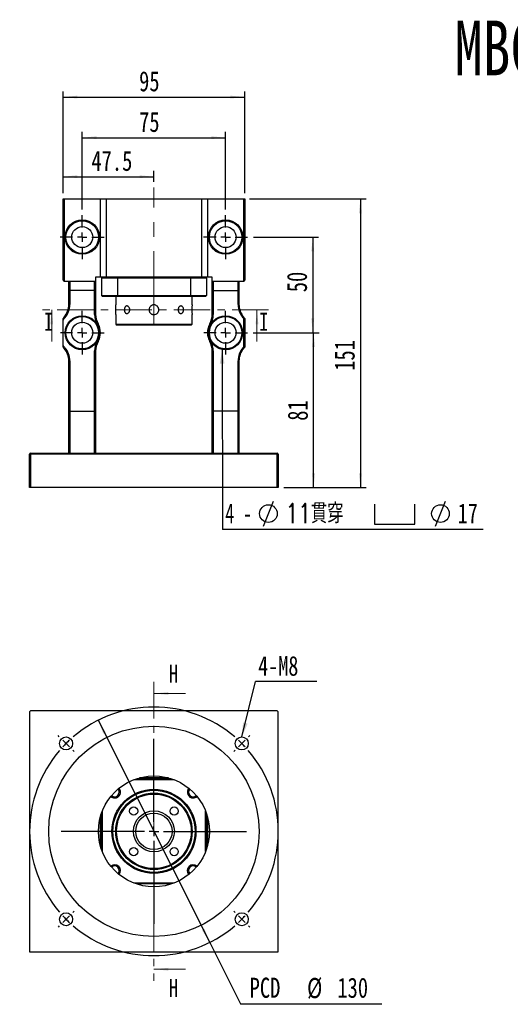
# Model space of a CAD drawing. Header units: millimetres. Extents: x 40 to 276, y 14 to 196.
# Tile 1 of 4: x 40 to 125, y 25 to 196. Entities that reach past the tile are written whole.
import ezdxf

# ---------------------------------------------------------------- set-up
doc = ezdxf.new("R2010")
doc.units = ezdxf.units.MM
doc.linetypes.add('CENTER', pattern=[10.16, 6.35, -1.27, 1.27, -1.27])
doc.linetypes.add('CENTERX2', pattern=[20.32, 12.7, -2.54, 2.54, -2.54])
doc.layers.add('FORMAT', color=7, linetype='Continuous')
doc.styles.add('SLDTEXTSTYLE0', font='TXT', dxfattribs={"width": 0.75})
doc.styles.add('SLDTEXTSTYLE1', font='TXT', dxfattribs={"width": 0.75, "bigfont": 'bigfont'})
doc.styles.add('SLDTEXTSTYLE3', font='TXT', dxfattribs={"width": 0.666667})
doc.dimstyles.new('SLDDIMSTYLE1', dxfattribs={"dimtxt": 3.5, "dimasz": 2.5, "dimexe": 0, "dimexo": 0.0625, "dimgap": 0.875, "dimtad": 1, "dimdec": 1, "dimlfac": 3, "dimrnd": 1e-09, "dimzin": 12, "dimdsep": 46, "dimtxsty": 'SLDTEXTSTYLE0', "dimsah": 1, "dimcen": 0.09, "dimadec": 0, "dimazin": 3, "dimtfac": 1, "dimtdec": 1, "dimtofl": 0, "dimtmove": 0, "dimatfit": 3, "dimfxl": 0, "dimfrac": 2, "dimtolj": 1, "dimtzin": 12, "dimarcsym": 0})
doc.dimstyles.new('SLDDIMSTYLE2', dxfattribs={"dimtxt": 3.5, "dimasz": 2.5, "dimexe": 0, "dimexo": 0.0625, "dimgap": 0.875, "dimtad": 1, "dimlfac": 3, "dimrnd": 1e-09, "dimzin": 12, "dimdsep": 46, "dimtxsty": 'SLDTEXTSTYLE0', "dimsah": 1, "dimcen": 0.09, "dimadec": 0, "dimazin": 3, "dimtfac": 1, "dimtofl": 0, "dimtmove": 0, "dimatfit": 3, "dimfxl": 0, "dimfrac": 2, "dimtolj": 1, "dimtzin": 12, "dimarcsym": 0})
doc.dimstyles.new('SLDDIMSTYLE3', dxfattribs={"dimtxt": 3.5, "dimasz": 2.5, "dimexe": 0, "dimexo": 0.0625, "dimgap": 0.875, "dimtad": 1, "dimlfac": 3, "dimrnd": 1e-09, "dimzin": 12, "dimdsep": 46, "dimtxsty": 'SLDTEXTSTYLE0', "dimsah": 1, "dimcen": 0.09, "dimadec": 0, "dimazin": 3, "dimtfac": 1, "dimtmove": 0, "dimatfit": 0, "dimfxl": 0, "dimfrac": 2, "dimtolj": 1, "dimtzin": 12, "dimarcsym": 0})
doc.dimstyles.new('SLDDIMSTYLE4', dxfattribs={"dimtxt": 0.18, "dimasz": 2.5, "dimexe": 0, "dimexo": 0.0625, "dimgap": 0, "dimtad": 0, "dimtih": 1, "dimtoh": 1, "dimdec": 0, "dimrnd": 1e-09, "dimzin": 0, "dimdsep": 46, "dimtxsty": 'Standard', "dimsah": 1, "dimcen": 0.09, "dimadec": 0, "dimazin": 0, "dimtfac": 2.5, "dimtdec": 0, "dimtofl": 0, "dimtmove": 0, "dimatfit": 3, "dimfxl": 0, "dimfrac": 2, "dimtolj": 1, "dimtzin": 0, "dimarcsym": 0})
doc.dimstyles.new('SLDDIMSTYLE5', dxfattribs={"dimtxt": 3.5, "dimasz": 2.5, "dimexe": 0, "dimexo": 0.0625, "dimgap": 0.875, "dimtad": 0, "dimtih": 1, "dimtoh": 1, "dimlfac": 3, "dimrnd": 1e-09, "dimzin": 12, "dimdsep": 46, "dimtxsty": 'SLDTEXTSTYLE0', "dimsah": 1, "dimcen": 0, "dimadec": 0, "dimazin": 3, "dimtfac": 1, "dimtmove": 0, "dimatfit": 3, "dimfxl": 0, "dimfrac": 2, "dimtolj": 1, "dimtzin": 12, "dimarcsym": 0})

# ---------------------------------------------------------------- blocks, each defined once
blk = doc.blocks.new('_D')
at = {"layer": 'FORMAT', "color": 7}
for p, q in [((47.35, 166.21), (47.35, 170.08)), ((63.19, 168.21), (63.19, 170.08)), ((47.35, 169.08), (63.19, 169.08))]:
    blk.add_line(p, q, dxfattribs=at)
for points in [[(47.35, 169.08), (49.85, 168.83), (49.85, 169.33)], [(63.19, 169.08), (60.69, 169.33), (60.69, 168.83)]]:
    blk.add_solid(points, dxfattribs=at)
at = {"layer": 'FORMAT', "color": 7, "insert": (52.28, 173.6), "char_height": 3.5, "attachment_point": 1, "style": 'SLDTEXTSTYLE0'}
blk.add_mtext('47.5', dxfattribs=at)
blk = doc.blocks.new('_D_1')
at = {"layer": 'FORMAT', "color": 7}
for p, q in [((50.69, 163.38), (50.69, 176.88)), ((75.69, 163.38), (75.69, 176.88)), ((50.69, 175.88), (75.69, 175.88))]:
    blk.add_line(p, q, dxfattribs=at)
for points in [[(50.69, 175.88), (53.19, 175.63), (53.19, 176.13)], [(75.69, 175.88), (73.19, 176.13), (73.19, 175.63)]]:
    blk.add_solid(points, dxfattribs=at)
at = {"layer": 'FORMAT', "color": 7, "insert": (60.6, 180.39), "char_height": 3.5, "attachment_point": 1, "style": 'SLDTEXTSTYLE0'}
blk.add_mtext('75', dxfattribs=at)
blk = doc.blocks.new('_D_2')
at = {"layer": 'FORMAT', "color": 7}
for p, q in [((47.35, 166.21), (47.35, 183.96)), ((79.02, 166.21), (79.02, 183.96)), ((47.35, 182.96), (79.02, 182.96))]:
    blk.add_line(p, q, dxfattribs=at)
for points in [[(47.35, 182.96), (49.85, 182.71), (49.85, 183.21)], [(79.02, 182.96), (76.52, 183.21), (76.52, 182.71)]]:
    blk.add_solid(points, dxfattribs=at)
at = {"layer": 'FORMAT', "color": 7, "insert": (60.6, 187.47), "char_height": 3.5, "attachment_point": 1, "style": 'SLDTEXTSTYLE0'}
blk.add_mtext('95', dxfattribs=at)
blk = doc.blocks.new('_D_3')
at = {"layer": 'FORMAT', "color": 7}
for p, q in [((80.52, 158.55), (91.88, 158.55)), ((90.88, 158.55), (90.88, 141.88)), ((80.49, 141.88), (91.88, 141.88))]:
    blk.add_line(p, q, dxfattribs=at)
for points in [[(90.88, 158.55), (90.63, 156.05), (91.13, 156.05)], [(90.88, 141.88), (91.13, 144.38), (90.63, 144.38)]]:
    blk.add_solid(points, dxfattribs=at)
at = {"layer": 'FORMAT', "color": 7, "insert": (86.37, 148.94), "char_height": 3.5, "attachment_point": 1, "rotation": 90, "style": 'SLDTEXTSTYLE0'}
blk.add_mtext('50', dxfattribs=at)
blk = doc.blocks.new('_D_4')
at = {"layer": 'FORMAT', "color": 7}
for p, q in [((79.85, 165.21), (100.19, 165.21)), ((99.19, 165.21), (99.19, 114.88)), ((85.85, 114.88), (100.19, 114.88))]:
    blk.add_line(p, q, dxfattribs=at)
for points in [[(99.19, 165.21), (98.94, 162.71), (99.44, 162.71)], [(99.19, 114.88), (99.44, 117.38), (98.94, 117.38)]]:
    blk.add_solid(points, dxfattribs=at)
at = {"layer": 'FORMAT', "color": 7, "insert": (94.68, 135.24), "char_height": 3.5, "attachment_point": 1, "rotation": 90, "style": 'SLDTEXTSTYLE0'}
blk.add_mtext('151', dxfattribs=at)
blk = doc.blocks.new('_D_5')
at = {"layer": 'FORMAT', "color": 7}
for p, q in [((80.49, 141.88), (92.02, 141.88)), ((91.02, 114.88), (91.02, 141.88)), ((85.85, 114.88), (92.02, 114.88))]:
    blk.add_line(p, q, dxfattribs=at)
for points in [[(91.02, 141.88), (90.77, 139.38), (91.27, 139.38)], [(91.02, 114.88), (91.27, 117.38), (90.77, 117.38)]]:
    blk.add_solid(points, dxfattribs=at)
at = {"layer": 'FORMAT', "color": 7, "insert": (86.51, 126.53), "char_height": 3.5, "attachment_point": 1, "rotation": 90, "style": 'SLDTEXTSTYLE0'}
blk.add_mtext('81', dxfattribs=at)
blk = doc.blocks.new('SW_SYMBOL_HOLE_DIAM')
at = {"layer": 'FORMAT', "color": 0}
blk.add_line((300, 0), (700, 1000), dxfattribs=at)
blk.add_circle((500, 500), 350, dxfattribs=at)
blk = doc.blocks.new('SW_SYMBOL_HOLE_SPOT')
at = {"layer": 'FORMAT', "color": 0}
for p, q in [((0, 875), (0, 75)), ((1600, 75), (1600, 875)), ((0, 75), (1600, 75))]:
    blk.add_line(p, q, dxfattribs=at)
blk = doc.blocks.new('SW_NOTE_0')
at = {"layer": 'FORMAT', "color": 0}
blk.add_line((45.48, 0), (0, 0), dxfattribs=at)
at = {"layer": 'FORMAT', "color": 0, "xscale": 0.0043935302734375, "yscale": 0.0043935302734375, "zscale": 0.0043935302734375}
for name, p in [('SW_SYMBOL_HOLE_DIAM', (5.81, 0.58)), ('SW_SYMBOL_HOLE_SPOT', (26.52, 0.58)), ('SW_SYMBOL_HOLE_DIAM', (35.81, 0.58))]:
    blk.add_blockref(name, p, dxfattribs=at)
at = {"layer": 'FORMAT', "color": 0, "attachment_point": 1}
for s, insert, char_height, style in [('4 -', (0.48, 4.54), 3.44, 'SLDTEXTSTYLE3'), ('11\\M+18AD1\\M+190FA', (11, 4.54), 3.4396, 'SLDTEXTSTYLE1'), ('17', (41.01, 4.54), 3.44, 'SLDTEXTSTYLE0')]:
    blk.add_mtext(s, dxfattribs=dict(at, insert=insert, char_height=char_height, style=style))
blk = doc.blocks.new('SW_CENTERMARKSYMBOL_0')
at = {"layer": 'FORMAT', "color": 0}
for p, q in [((0, 1.67), (0, 3.83)), ((-1.67, 0), (-3.83, 0)), ((0, 0), (-0.83, 0)), ((0, 0), (0, 0.83)), ((0, 0), (0, -0.83)), ((0, 0), (0.83, 0)), ((1.67, 0), (3.83, 0)), ((0, -1.67), (0, -3.83))]:
    blk.add_line(p, q, dxfattribs=at)
blk = doc.blocks.new('SW_CENTERMARKSYMBOL_1')
at = {"layer": 'FORMAT', "color": 0}
for p, q in [((0, 1.67), (0, 3.83)), ((-1.67, 0), (-3.83, 0)), ((0, 0), (-0.83, 0)), ((0, 0), (0, 0.83)), ((0, 0), (0, -0.83)), ((0, 0), (0.83, 0)), ((1.67, 0), (3.83, 0)), ((0, -1.67), (0, -3.83))]:
    blk.add_line(p, q, dxfattribs=at)
blk = doc.blocks.new('SW_CENTERMARKSYMBOL_2')
at = {"layer": 'FORMAT', "color": 0}
for p, q in [((0, 1.67), (0, 3.8)), ((-1.67, 0), (-3.8, 0)), ((0, 0), (-0.83, 0)), ((0, 0), (0, 0.83)), ((0, 0), (0, -0.83)), ((0, 0), (0.83, 0)), ((1.67, 0), (3.8, 0)), ((0, -1.67), (0, -3.8))]:
    blk.add_line(p, q, dxfattribs=at)
blk = doc.blocks.new('SW_CENTERMARKSYMBOL_3')
at = {"layer": 'FORMAT', "color": 0}
for p, q in [((0, 1.67), (0, 3.8)), ((-1.67, 0), (-3.8, 0)), ((0, 0), (-0.83, 0)), ((0, 0), (0, 0.83)), ((0, 0), (0, -0.83)), ((0, 0), (0.83, 0)), ((1.67, 0), (3.8, 0)), ((0, -1.67), (0, -3.8))]:
    blk.add_line(p, q, dxfattribs=at)
blk = doc.blocks.new('_D_6')
at = {"layer": 'FORMAT', "color": 7}
for p, q in [((53.46, 74.31), (72.91, 35.58)), ((72.91, 35.58), (78.28, 24.87)), ((78.28, 24.87), (102.93, 24.87))]:
    blk.add_line(p, q, dxfattribs=at)
for points in [[(53.46, 74.31), (54.36, 71.96), (54.81, 72.18)], [(72.91, 35.58), (72.01, 37.93), (71.56, 37.7)]]:
    blk.add_solid(points, dxfattribs=at)
at = {"layer": 'FORMAT', "color": 7, "char_height": 3.5, "attachment_point": 1, "style": 'SLDTEXTSTYLE0'}
for s, insert in [('PCD', (79.87, 29.43)), ('%%c', (89.89, 29.38)), ('130', (95.17, 29.43))]:
    blk.add_mtext(s, dxfattribs=dict(at, insert=insert))
blk = doc.blocks.new('SW_NOTE_1')
at = {"layer": 'FORMAT', "color": 0}
blk.add_line((10.69, 0), (0, 0), dxfattribs=at)
at = {"layer": 'FORMAT', "color": 0, "insert": (0.46, 4.42), "char_height": 3.44, "attachment_point": 1, "style": 'SLDTEXTSTYLE0'}
blk.add_mtext('4-M8', dxfattribs=at)
blk = doc.blocks.new('SW_CENTERMARKSYMBOL_4')
at = {"layer": 'FORMAT', "color": 0}
for p, q in [((0, 1.67), (0, 16.15)), ((-1.67, 0), (-16.15, 0)), ((0, 0), (-0.83, 0)), ((0, 0), (0, 0.83)), ((0, 0), (0, -0.83)), ((0, 0), (0.83, 0)), ((1.67, 0), (16.15, 0)), ((0, -1.67), (0, -16.15))]:
    blk.add_line(p, q, dxfattribs=at)
blk = doc.blocks.new('SW_CENTERMARKSYMBOL_5')
at = {"layer": 'FORMAT', "color": 0}
for p, q in [((0, 1.67), (0, 16.15)), ((-1.67, 0), (-16.15, 0)), ((0, 0), (-0.83, 0)), ((0, 0), (0, 0.83)), ((0, 0), (0, -0.83)), ((0, 0), (0.83, 0)), ((1.67, 0), (16.15, 0)), ((0, -1.67), (0, -16.15))]:
    blk.add_line(p, q, dxfattribs=at)
blk = doc.blocks.new('SW_CENTERMARKSYMBOL_6')
at = {"layer": 'FORMAT', "color": 0}
for p, q in [((-31.82, 1.18), (-32.03, 1.39)), ((-30.64, 0), (-31.23, 0.59)), ((-15.32, -13.65), (-15.32, 0.83)), ((0, 0), (-0.59, -0.59)), ((0, 0), (0.59, 0.59)), ((1.18, 1.18), (1.39, 1.39)), ((-30.64, 0), (-30.05, -0.59)), ((-29.46, -1.18), (-29.25, -1.39)), ((-1.18, -1.18), (-1.39, -1.39)), ((-16.99, -15.32), (-31.47, -15.32)), ((-15.32, -15.32), (-16.15, -15.32)), ((-15.32, -15.32), (-15.32, -14.49)), ((-15.32, -15.32), (-15.32, -16.15)), ((-15.32, -15.32), (-14.49, -15.32)), ((-13.65, -15.32), (0.83, -15.32)), ((-15.32, -16.99), (-15.32, -31.47)), ((-30.64, -30.64), (-31.23, -31.23)), ((-30.64, -30.64), (-30.05, -30.05)), ((-29.46, -29.46), (-29.25, -29.25)), ((-1.18, -29.46), (-1.39, -29.25)), ((0, -30.64), (-0.59, -30.05)), ((0, -30.64), (0.59, -31.23)), ((-31.82, -31.82), (-32.03, -32.03)), ((1.18, -31.82), (1.39, -32.03))]:
    blk.add_line(p, q, dxfattribs=at)
for start, end in [(49.4074, 130.5926), (132.7963, 135), (45, 47.2037), (139.4074, 220.5926), (135, 137.2037), (42.7963, 45), (319.4074, 40.5926), (222.7963, 225), (225, 227.2037), (312.7963, 315), (315, 317.2037), (229.4074, 310.5926)]:
    blk.add_arc((-15.32, -15.32), 21.67, start, end, dxfattribs=at)

msp = doc.modelspace()

# ---------------------------------------------------------------- linework, layer by layer
at = {"color": 7, "linetype": 'Continuous', "lineweight": 25}
for p, q in [((47.352, 151.0459), (47.352, 165.2126)), ((47.352, 165.2126), (47.5186, 165.2126)), ((47.5186, 165.2126), (47.5186, 150.8792)), ((47.5186, 165.2126), (53.852, 165.2126)), ((53.852, 151.5459), (53.852, 165.2126)), ((53.852, 165.2126), (54.852, 165.2126)), ((54.852, 165.2126), (54.852, 151.5459)), ((54.852, 165.2126), (71.5186, 165.2126)), ((71.5186, 151.5459), (71.5186, 165.2126)), ((71.5186, 165.2126), (72.5186, 165.2126)), ((72.5186, 165.2126), (72.5186, 151.5459)), ((72.5186, 165.2126), (78.852, 165.2126)), ((78.852, 150.8792), (78.852, 165.2126)), ((78.852, 165.2126), (79.0186, 165.2126)), ((79.0186, 165.2126), (79.0186, 151.0459)), ((53.0186, 151.5459), (53.0186, 150.8792)), ((53.852, 151.5459), (53.0186, 151.5459)), ((54.852, 151.5459), (53.852, 151.5459)), ((56.8083, 151.3792), (54.0186, 151.3792)), ((54.0186, 151.3792), (54.0186, 148.3792)), ((71.5186, 151.5459), (54.852, 151.5459)), ((69.5623, 151.3792), (56.8083, 151.3792)), ((56.8083, 151.3792), (56.8083, 148.3792)), ((69.5623, 151.3792), (69.5623, 148.3792)), ((72.352, 151.3792), (69.5623, 151.3792)), ((72.5186, 151.5459), (71.5186, 151.5459)), ((72.352, 151.3792), (72.352, 148.3792)), ((73.352, 151.5459), (72.5186, 151.5459)), ((73.352, 150.8792), (73.352, 151.5459)), ((47.5186, 150.8792), (48.5186, 150.8792)), ((48.352, 149.2816), (48.352, 150.8792)), ((48.5186, 150.8792), (48.5186, 149.2126)), ((48.5186, 150.8792), (52.852, 150.8792)), ((52.852, 149.2126), (52.852, 150.8792)), ((52.852, 150.8792), (53.0186, 150.8792)), ((53.0186, 150.8792), (53.0186, 149.2816)), ((73.352, 149.2816), (73.352, 150.8792)), ((73.352, 150.8792), (73.5186, 150.8792)), ((73.5186, 150.8792), (73.5186, 149.2126)), ((73.5186, 150.8792), (77.852, 150.8792)), ((77.852, 149.2126), (77.852, 150.8792)), ((77.852, 150.8792), (78.852, 150.8792)), ((78.0186, 150.8792), (78.0186, 149.2816)), ((48.352, 146.7924), (48.352, 149.2816)), ((52.852, 149.2126), (48.5186, 149.2126)), ((48.5186, 149.2126), (48.5186, 146.7924)), ((52.852, 145.0634), (52.852, 149.2126)), ((53.0186, 149.2816), (53.0186, 145.0634)), ((54.0186, 148.3792), (56.8083, 148.3792)), ((56.8608, 148.2126), (54.1853, 148.2126)), ((56.5186, 148.2126), (56.5186, 146.7185)), ((56.8083, 148.3792), (69.5623, 148.3792)), ((69.5099, 148.2126), (56.8608, 148.2126)), ((72.1853, 148.2126), (69.5099, 148.2126)), ((69.5623, 148.3792), (72.352, 148.3792)), ((69.852, 146.7292), (69.852, 148.2126)), ((73.352, 145.0634), (73.352, 149.2816)), ((73.5186, 149.2126), (77.852, 149.2126)), ((73.5186, 149.2126), (73.5186, 145.0634)), ((77.852, 146.7924), (77.852, 149.2126)), ((78.0186, 149.2816), (78.0186, 146.7924)), ((48.5186, 146.7924), (48.352, 146.7924)), ((78.0186, 146.7924), (77.852, 146.7924)), ((52.852, 145.0634), (53.0186, 145.0634)), ((56.5186, 145.0292), (56.5186, 143.3792)), ((69.852, 143.3792), (69.852, 145.0399)), ((73.352, 145.0634), (73.5186, 145.0634)), ((78.852, 139.4354), (78.852, 144.323)), ((79.0186, 144.3792), (79.0186, 139.3792)), ((47.352, 139.6682), (47.352, 144.0903)), ((56.5186, 143.3792), (56.6853, 143.2126)), ((56.5186, 143.3792), (63.1853, 143.3792)), ((63.1853, 143.2126), (56.6853, 143.2126)), ((63.1853, 143.3792), (69.852, 143.3792)), ((69.6853, 143.2126), (63.1853, 143.2126)), ((69.6853, 143.2126), (69.852, 143.3792)), ((52.852, 128.2126), (52.852, 138.6951)), ((52.852, 138.6951), (53.0186, 138.6951)), ((53.0186, 138.6951), (53.0186, 128.1281)), ((73.352, 138.6951), (73.5186, 138.6951)), ((73.352, 128.1281), (73.352, 138.6951)), ((73.5186, 138.6951), (73.5186, 128.2126)), ((48.352, 136.9661), (48.5186, 136.9661)), ((48.352, 128.1281), (48.352, 136.9661)), ((48.5186, 136.9661), (48.5186, 128.2126)), ((77.852, 128.2126), (77.852, 136.9661)), ((78.0186, 136.9661), (77.852, 136.9661)), ((78.0186, 136.9661), (78.0186, 128.1281)), ((48.352, 120.8792), (48.352, 128.1281)), ((48.5186, 128.2126), (48.5186, 120.8792)), ((48.5186, 128.2126), (52.852, 128.2126)), ((52.852, 120.8792), (52.852, 128.2126)), ((53.0186, 128.1281), (53.0186, 120.8792)), ((73.352, 120.8792), (73.352, 128.1281)), ((73.5186, 128.2126), (73.5186, 120.8792)), ((77.852, 128.2126), (73.5186, 128.2126)), ((77.852, 120.8792), (77.852, 128.2126)), ((78.0186, 128.1281), (78.0186, 120.8792)), ((41.5186, 114.8792), (41.5186, 120.7126)), ((41.5186, 120.7126), (41.6853, 120.7126)), ((41.6853, 120.8792), (41.6853, 120.7126)), ((41.6853, 120.8792), (84.6853, 120.8792)), ((41.6853, 120.7126), (41.6853, 114.8792)), ((84.6853, 120.7126), (41.6853, 120.7126)), ((84.6853, 120.8792), (84.6853, 120.7126)), ((84.6853, 114.8792), (84.6853, 120.7126)), ((84.852, 120.7126), (84.6853, 120.7126)), ((84.852, 120.7126), (84.852, 114.8792)), ((41.6853, 114.8792), (41.5186, 114.8792)), ((84.6853, 114.8792), (41.6853, 114.8792)), ((84.852, 114.8792), (84.6853, 114.8792)), ((41.6853, 75.9425), (41.5186, 75.7759)), ((41.5186, 75.7759), (41.5186, 33.9425)), ((84.6853, 75.9425), (41.6853, 75.9425)), ((84.852, 75.7759), (84.6853, 75.9425)), ((84.852, 33.9425), (84.852, 75.7759)), ((66.713, 63.9425), (59.6576, 63.9425)), ((60.1166, 64.1092), (66.254, 64.1092)), ((65.7019, 64.2759), (60.6687, 64.2759)), ((54.1853, 58.4702), (54.1853, 51.4149)), ((72.1853, 51.4149), (72.1853, 58.4702)), ((53.852, 52.4259), (53.852, 57.4592)), ((54.0186, 51.8739), (54.0186, 58.0112)), ((72.352, 58.0112), (72.352, 51.8739)), ((72.5186, 57.4592), (72.5186, 52.4259)), ((59.6576, 45.9425), (66.713, 45.9425)), ((66.254, 45.7759), (60.1166, 45.7759)), ((41.5186, 33.9425), (84.852, 33.9425))]:
    msp.add_line(p, q, dxfattribs=at)
at = {"color": 7, "linetype": 'CENTER', "lineweight": 18}
for p, q in [((83.1512, 145.8573), (43.3647, 145.8573)), ((63.1853, 80.9825), (63.1853, 28.9025))]:
    msp.add_line(p, q, dxfattribs=at)
at = {"color": 7, "linetype": 'Continuous', "lineweight": 18}
for p, q in [((45.3647, 140.3573), (45.3647, 145.8573)), ((81.1512, 140.3573), (81.1512, 145.8573)), ((68.6853, 78.9825), (63.1853, 78.9825)), ((68.6853, 30.9025), (63.1853, 30.9025))]:
    msp.add_line(p, q, dxfattribs=at)
at = {"color": 7, "linetype": 'Continuous', "lineweight": 25, "flags": 128}
for points in [[(47.5372, 144.6088), (47.5396, 144.6067), (47.5467, 144.6004), (47.5584, 144.5904), (47.574, 144.5768), (47.5931, 144.5602), (47.6149, 144.5414), (47.6385, 144.5209), (47.6631, 144.4996)], [(78.8335, 144.6088), (78.831, 144.6067), (78.8239, 144.6004), (78.8122, 144.5904), (78.7966, 144.5768), (78.7775, 144.5602), (78.7557, 144.5414), (78.7321, 144.5209), (78.7075, 144.4996)], [(53.3007, 143.3489), (53.329, 143.3648), (53.3563, 143.3801), (53.3814, 143.3942), (53.4034, 143.4066), (53.4215, 143.4167), (53.4349, 143.4243), (53.4432, 143.4289), (53.446, 143.4305)], [(72.9246, 143.4305), (72.9274, 143.4289), (72.9357, 143.4243), (72.9491, 143.4167), (72.9672, 143.4066), (72.9892, 143.3942), (73.0143, 143.3801), (73.0416, 143.3648), (73.0699, 143.3489)], [(47.5372, 139.1497), (47.5396, 139.1518), (47.5467, 139.158), (47.5584, 139.1681), (47.574, 139.1817), (47.5931, 139.1982), (47.6149, 139.2171), (47.6385, 139.2376), (47.6631, 139.2589)], [(53.3007, 140.4096), (53.329, 140.3937), (53.3563, 140.3784), (53.3814, 140.3643), (53.4034, 140.3519), (53.4215, 140.3417), (53.4349, 140.3342), (53.4432, 140.3295), (53.446, 140.328)], [(72.9246, 140.328), (72.9274, 140.3295), (72.9357, 140.3342), (72.9491, 140.3417), (72.9672, 140.3519), (72.9892, 140.3643), (73.0143, 140.3784), (73.0416, 140.3937), (73.0699, 140.4096)], [(78.8335, 139.1497), (78.831, 139.1518), (78.8239, 139.158), (78.8122, 139.1681), (78.7966, 139.1817), (78.7775, 139.1982), (78.7557, 139.2171), (78.7321, 139.2376), (78.7075, 139.2589)], [(52.852, 128.2126), (52.8809, 128.2113), (52.909, 128.2075), (52.9353, 128.2013), (52.9591, 128.1928), (52.9796, 128.1824), (52.9963, 128.1703), (53.0086, 128.157), (53.0161, 128.1428), (53.0186, 128.1281)], [(77.852, 128.2126), (77.8809, 128.2113), (77.909, 128.2075), (77.9353, 128.2013), (77.9591, 128.1928), (77.9796, 128.1824), (77.9963, 128.1703), (78.0086, 128.157), (78.0161, 128.1428), (78.0186, 128.1281)]]:
    msp.add_lwpolyline(points, dxfattribs=at)
at = {"color": 7, "linetype": 'Continuous', "lineweight": 25}
for centre, radius in [((50.6853, 158.5459), 3), ((50.6853, 158.5459), 2.8333), ((75.6853, 158.5459), 3), ((75.6853, 158.5459), 2.8333), ((50.6853, 158.5459), 1.8333), ((75.6853, 158.5459), 1.8333), ((50.6853, 141.8792), 2.9667), ((50.6853, 141.8792), 2.8333), ((75.6853, 141.8792), 2.9667), ((75.6853, 141.8792), 2.8333), ((50.6853, 141.8792), 1.8333), ((75.6853, 141.8792), 1.8333), ((63.1853, 54.9425), 18.3333), ((47.8647, 70.2632), 1.1333), ((78.506, 70.2632), 1.1333), ((63.1853, 54.9425), 9.6667), ((63.1853, 54.9425), 7.3333), ((63.1853, 54.9425), 7.1667), ((63.1853, 54.9425), 6.6667), ((63.1853, 54.9425), 6.5), ((59.6498, 58.4781), 0.7167), ((63.1853, 54.9425), 3.5667), ((66.7208, 58.4781), 0.7167), ((63.1853, 54.9425), 3.1667), ((59.6498, 51.407), 0.7167), ((66.7208, 51.407), 0.7167), ((47.8647, 39.6219), 1.1333), ((78.506, 39.6219), 1.1333)]:
    msp.add_circle(centre, radius, dxfattribs=at)
for centre, radius, start, end in [((47.5186, 151.0459), 0.1667, 180, 270), ((78.852, 151.0459), 0.1667, 270, 0), ((45.0186, 146.7924), 3.3333, 319.073937, 0), ((45.0186, 146.7924), 3.5, 319.073937, 0), ((49.8808, 145.8792), 6.6921, 352.703147, 7.205165), ((76.4897, 145.8793), 6.6919, 172.703003, 187.205309), ((81.352, 146.7924), 3.5, 180, 220.926063), ((81.352, 146.7924), 3.3333, 180, 220.926063), ((50.6853, 141.8792), 4.1667, 139.073937, 143.130102), ((50.6853, 141.8792), 4, 139.073937, 146.44269), ((56.352, 145.0634), 3.5, 180, 209.33211), ((56.352, 145.0634), 3.3333, 180, 209.33211), ((70.0186, 145.0634), 3.3333, 330.66789, 0), ((70.0186, 145.0634), 3.5, 330.66789, 0), ((75.6853, 141.8792), 4, 37.658462, 40.926063), ((75.6853, 141.8792), 4.1667, 36.869898, 40.926063), ((50.6853, 141.8792), 3, 330.66789, 29.33211), ((50.6853, 141.8792), 3.1667, 330.66789, 29.33211), ((75.6853, 141.8792), 3.1667, 150.66789, 209.33211), ((75.6853, 141.8792), 3, 150.66789, 209.33211), ((50.6853, 141.8792), 4, 213.55731, 220.926063), ((50.6853, 141.8792), 4.1667, 216.869898, 220.926063), ((45.0186, 136.9661), 3.3333, 360, 40.926063), ((45.0186, 136.9661), 3.5, 360, 40.926063), ((56.352, 138.6951), 3.5, 150.66789, 180), ((56.352, 138.6951), 3.3333, 150.66789, 180), ((70.0186, 138.6951), 3.3333, 0, 29.33211), ((70.0186, 138.6951), 3.5, 0, 29.33211), ((81.352, 136.9661), 3.5, 139.073937, 180), ((81.352, 136.9661), 3.3333, 139.073937, 180), ((75.6853, 141.8792), 4, 319.073937, 322.341538), ((75.6853, 141.8792), 4.1667, 319.073937, 323.130102), ((41.6853, 120.7126), 0.1667, 90, 180), ((84.6853, 120.7126), 0.1667, 0, 90), ((56.3499, 61.7779), 0.8, 227.371537, 42.628463), ((56.3499, 61.7779), 1.0167, 270, 41.985642), ((70.0207, 61.7779), 1.0167, 138.014358, 270), ((70.0207, 61.7779), 0.8, 137.371537, 312.628463), ((56.3499, 61.7779), 1.0167, 228.014358, 270), ((70.0207, 61.7779), 1.0167, 270, 311.985642), ((56.3499, 48.1072), 1.0167, 318.014358, 131.985642), ((56.3499, 48.1072), 0.8, 317.371537, 132.628463), ((70.0207, 48.1072), 1.0167, 48.014358, 221.985642), ((70.0207, 48.1072), 0.8, 47.371537, 222.628463)]:
    msp.add_arc(centre, radius, start, end, dxfattribs=at)
for centre, ratio, start_param, end_param in [((48.5186, 149.2816), 0.41421356, 3.14159265, 4.71238898), ((52.852, 149.2816), 0.41421356, 4.71238898, 6.28318531), ((73.5186, 149.2816), 0.41421356, 3.14159265, 4.71238898), ((77.852, 149.2816), 0.41421356, 4.71238898, 6.28318531), ((48.5186, 128.1281), 0.50673835, 1.57079633, 3.14159265), ((73.5186, 128.1281), 0.50673835, 1.57079633, 3.14159265)]:
    msp.add_ellipse(centre, major_axis=(0.1667, 0), ratio=ratio, start_param=start_param, end_param=end_param, dxfattribs=at)
for points in [[(54.1853, 151.5459), (54.1298, 151.4904), (54.0742, 151.4348), (54.0186, 151.3792)], [(56.8608, 151.5459), (56.8432, 151.4904), (56.8257, 151.4348), (56.8083, 151.3792)], [(69.5099, 151.5459), (69.5274, 151.4904), (69.5449, 151.4348), (69.5623, 151.3792)], [(72.1853, 151.5459), (72.2409, 151.4904), (72.2964, 151.4348), (72.352, 151.3792)], [(54.1853, 148.2126), (54.1298, 148.2681), (54.0742, 148.3237), (54.0186, 148.3792)], [(56.8083, 148.3792), (56.8257, 148.3237), (56.8432, 148.2681), (56.8608, 148.2126)], [(69.5623, 148.3792), (69.5449, 148.3237), (69.5274, 148.2681), (69.5099, 148.2126)], [(72.352, 148.3792), (72.2964, 148.3237), (72.2409, 148.2681), (72.1853, 148.2126)]]:
    msp.add_open_spline(points, degree=3, dxfattribs=at)
for points, knots in [([(58.9663, 145.8792), (58.9663, 145.8352), (58.9629, 145.7918), (58.9498, 145.7066), (58.9398, 145.6642), (58.9139, 145.5835), (58.8982, 145.5452), (58.8611, 145.4728), (58.8396, 145.4385), (58.7698, 145.3463), (58.7142, 145.2967), (58.5964, 145.2302), (58.533, 145.2126), (58.4408, 145.2125), (58.4098, 145.2169), (58.3505, 145.2339), (58.322, 145.2465), (58.2671, 145.2799), (58.2408, 145.3007), (58.1926, 145.349), (58.1703, 145.3765), (58.1294, 145.4387), (58.1114, 145.4724), (58.0801, 145.5445), (58.0667, 145.5835), (58.0452, 145.6642), (58.0372, 145.7058), (58.0263, 145.7913), (58.0235, 145.8355), (58.0235, 145.966), (58.0345, 146.0538), (58.0771, 146.2143), (58.1091, 146.2887), (58.1696, 146.3809), (58.1923, 146.4091), (58.2406, 146.4576), (58.2664, 146.4781), (58.3212, 146.5116), (58.3503, 146.5245), (58.4094, 146.5415), (58.4397, 146.5459), (58.502, 146.5459), (58.533, 146.5417), (58.5944, 146.5248), (58.6252, 146.512), (58.6845, 146.4786), (58.7129, 146.4581), (58.767, 146.4098), (58.7928, 146.3817), (58.8627, 146.2896), (58.9009, 146.2153), (58.9524, 146.055), (58.9663, 145.9674), (58.9663, 145.8792)], [0, 0, 0, 0, 0.03125, 0.03125, 0.0625, 0.0625, 0.09375, 0.09375, 0.125, 0.125, 0.1875, 0.1875, 0.25, 0.25, 0.28125, 0.28125, 0.3125, 0.3125, 0.34375, 0.34375, 0.375, 0.375, 0.40625, 0.40625, 0.4375, 0.4375, 0.46875, 0.46875, 0.5, 0.5, 0.5625, 0.5625, 0.625, 0.625, 0.65625, 0.65625, 0.6875, 0.6875, 0.71875, 0.71875, 0.75, 0.75, 0.78125, 0.78125, 0.8125, 0.8125, 0.84375, 0.84375, 0.875, 0.875, 0.9375, 0.9375, 1, 1, 1, 1]), ([(63.1853, 145.0292), (63.1291, 145.0292), (63.0738, 145.0348), (62.9651, 145.0564), (62.9111, 145.0728), (62.8082, 145.1154), (62.7594, 145.1416), (62.667, 145.2032), (62.6234, 145.2391), (62.545, 145.3174), (62.5099, 145.3602), (62.4477, 145.4531), (62.4214, 145.5025), (62.379, 145.6047), (62.3626, 145.6583), (62.3407, 145.7681), (62.3353, 145.8233), (62.3353, 145.9343), (62.3408, 145.9906), (62.3625, 146.0997), (62.3786, 146.1527), (62.4212, 146.2557), (62.4478, 146.3054), (62.5093, 146.3974), (62.5444, 146.4404), (62.6237, 146.5197), (62.6665, 146.5548), (62.7585, 146.6164), (62.8082, 146.643), (62.9111, 146.6857), (62.9641, 146.7018), (63.0731, 146.7236), (63.1295, 146.7292), (63.2405, 146.7293), (63.2957, 146.7239), (63.4055, 146.7021), (63.4591, 146.6858), (63.5614, 146.6435), (63.6109, 146.6171), (63.7038, 146.5551), (63.7466, 146.52), (63.825, 146.4417), (63.8609, 146.398), (63.9226, 146.3058), (63.9488, 146.257), (63.9916, 146.1541), (64.008, 146.1002), (64.0297, 145.9915), (64.0353, 145.9362), (64.0354, 145.8238), (64.0299, 145.7685), (64.0084, 145.6598), (63.992, 145.6057), (63.9494, 145.5028), (63.9234, 145.454), (63.8618, 145.3616), (63.8259, 145.3179), (63.7477, 145.2395), (63.705, 145.2043), (63.6121, 145.142), (63.5628, 145.1156), (63.4094, 145.0519), (63.2977, 145.0292), (63.1853, 145.0292)], [0, 0, 0, 0, 0.03125, 0.03125, 0.0625, 0.0625, 0.09375, 0.09375, 0.125, 0.125, 0.15625, 0.15625, 0.1875, 0.1875, 0.21875, 0.21875, 0.25, 0.25, 0.28125, 0.28125, 0.3125, 0.3125, 0.34375, 0.34375, 0.375, 0.375, 0.40625, 0.40625, 0.4375, 0.4375, 0.46875, 0.46875, 0.5, 0.5, 0.53125, 0.53125, 0.5625, 0.5625, 0.59375, 0.59375, 0.625, 0.625, 0.65625, 0.65625, 0.6875, 0.6875, 0.71875, 0.71875, 0.75, 0.75, 0.78125, 0.78125, 0.8125, 0.8125, 0.84375, 0.84375, 0.875, 0.875, 0.90625, 0.90625, 0.9375, 0.9375, 1, 1, 1, 1]), ([(68.3471, 145.8792), (68.3471, 145.8352), (68.3444, 145.7918), (68.3336, 145.7066), (68.3254, 145.6642), (68.3039, 145.5835), (68.2907, 145.5452), (68.2594, 145.4728), (68.241, 145.4385), (68.1805, 145.3463), (68.131, 145.2967), (68.0219, 145.2302), (67.9611, 145.2126), (67.8688, 145.2125), (67.8373, 145.2169), (67.7756, 145.2339), (67.7454, 145.2465), (67.6861, 145.2799), (67.6572, 145.3007), (67.6033, 145.349), (67.5779, 145.3765), (67.5308, 145.4387), (67.5098, 145.4724), (67.4728, 145.5445), (67.4567, 145.5835), (67.4308, 145.6642), (67.421, 145.7058), (67.4077, 145.7913), (67.4043, 145.8355), (67.4043, 145.966), (67.4179, 146.0538), (67.4692, 146.2143), (67.5074, 146.2887), (67.5771, 146.3809), (67.6029, 146.4091), (67.657, 146.4576), (67.6853, 146.4781), (67.7445, 146.5116), (67.7754, 146.5245), (67.8368, 146.5415), (67.8678, 146.5459), (67.93, 146.5459), (67.9604, 146.5417), (68.0195, 146.5248), (68.0486, 146.512), (68.1035, 146.4786), (68.1293, 146.4581), (68.1777, 146.4098), (68.2004, 146.3817), (68.2611, 146.2896), (68.2931, 146.2153), (68.3359, 146.055), (68.3471, 145.9674), (68.3471, 145.8792)], [0, 0, 0, 0, 0.03125, 0.03125, 0.0625, 0.0625, 0.09375, 0.09375, 0.125, 0.125, 0.1875, 0.1875, 0.25, 0.25, 0.28125, 0.28125, 0.3125, 0.3125, 0.34375, 0.34375, 0.375, 0.375, 0.40625, 0.40625, 0.4375, 0.4375, 0.46875, 0.46875, 0.5, 0.5, 0.5625, 0.5625, 0.625, 0.625, 0.65625, 0.65625, 0.6875, 0.6875, 0.71875, 0.71875, 0.75, 0.75, 0.78125, 0.78125, 0.8125, 0.8125, 0.84375, 0.84375, 0.875, 0.875, 0.9375, 0.9375, 1, 1, 1, 1]), ([(47.352, 144.0903), (47.352, 144.1507), (47.352, 144.212), (47.352, 144.2959), (47.352, 144.3223), (47.352, 144.3642), (47.352, 144.3792), (47.352, 144.3792)], [0, 0, 0, 0, 0.5, 0.5, 0.75, 0.75, 1, 1, 1, 1]), ([(78.852, 144.323), (78.852, 144.352), (78.8544, 144.3814), (78.8681, 144.4202), (78.8746, 144.432), (78.8914, 144.4486), (78.9015, 144.4531), (78.9322, 144.4558), (78.9522, 144.4451), (78.9876, 144.4171), (79.0038, 144.3991), (79.0186, 144.3792)], [0, 0, 0, 0, 0.25, 0.25, 0.375, 0.375, 0.5, 0.5, 0.75, 0.75, 1, 1, 1, 1]), ([(47.352, 139.3792), (47.352, 139.3792), (47.352, 139.3829), (47.352, 139.3956), (47.352, 139.4047), (47.352, 139.4363), (47.352, 139.4627), (47.352, 139.5466), (47.352, 139.6079), (47.352, 139.6682)], [0, 0, 0, 0, 0.125, 0.125, 0.25, 0.25, 0.5, 0.5, 1, 1, 1, 1]), ([(79.0186, 139.3792), (79.0038, 139.3594), (78.9879, 139.3417), (78.9524, 139.3135), (78.9324, 139.3028), (78.9017, 139.3053), (78.8915, 139.3098), (78.8748, 139.3263), (78.8682, 139.3381), (78.8544, 139.377), (78.852, 139.4064), (78.852, 139.4354)], [0, 0, 0, 0, 0.25, 0.25, 0.5, 0.5, 0.625, 0.625, 0.75, 0.75, 1, 1, 1, 1])]:
    msp.add_open_spline(points, degree=3, knots=knots, dxfattribs=at)
at = {"color": 7, "linetype": 'Continuous', "lineweight": 18}
for points in [[(45.3647, 145.8573), (45.1147, 143.3573), (45.6147, 143.3573)], [(81.1512, 145.8573), (80.9012, 143.3573), (81.4012, 143.3573)], [(63.1853, 78.9825), (65.6853, 78.7325), (65.6853, 79.2325)], [(63.1853, 30.9025), (65.6853, 30.6525), (65.6853, 31.1525)]]:
    msp.add_solid(points, dxfattribs=at)
at = {"layer": 'FORMAT', "color": 7, "linetype": 'CENTERX2', "lineweight": 18}
msp.add_line((63.1853, 143.3731), (63.1853, 167.2126), dxfattribs=at)

# ---------------------------------------------------------------- block references
at = {"layer": 'FORMAT', "color": 7}
for name, p in [('SW_CENTERMARKSYMBOL_0', (50.6853, 158.5459)), ('SW_CENTERMARKSYMBOL_1', (75.6853, 158.5459)), ('SW_CENTERMARKSYMBOL_3', (50.6853, 141.8792)), ('SW_CENTERMARKSYMBOL_2', (75.6853, 141.8792)), ('SW_NOTE_0', (75.1394, 107.5622)), ('SW_NOTE_1', (80.8939, 81.0916)), ('SW_CENTERMARKSYMBOL_6', (78.506, 70.2632)), ('SW_CENTERMARKSYMBOL_4', (63.1853, 54.9425)), ('SW_CENTERMARKSYMBOL_5', (63.1853, 54.9425))]:
    msp.add_blockref(name, p, dxfattribs=at)

# ---------------------------------------------------------------- texts
at = {"color": 7, "linetype": 'Continuous', "char_height": 3.175, "attachment_point": 1, "style": 'SLDTEXTSTYLE0'}
for s, insert in [('I', (44.0264, 145.3973)), ('I', (81.5336, 145.3973)), ('H', (65.7955, 84.0225)), ('H', (65.7955, 29.2242))]:
    msp.add_mtext(s, dxfattribs=dict(at, insert=insert))
at = {"layer": 'FORMAT', "color": 7, "insert": (115.6244, 196.2853), "char_height": 9.525, "attachment_point": 1, "style": 'SLDTEXTSTYLE0'}
msp.add_mtext('MBCS20-S', dxfattribs=at)

# ---------------------------------------------------------------- dimensions: what is measured, and where the dimension line sits
at = {"layer": 'FORMAT', "color": 7}
for base, p1, p2, angle, dimstyle, picture, middle in [((79.0186, 182.9594), (47.352, 165.2126), (79.0186, 165.2126), 0, 'SLDDIMSTYLE2', '_D_2', (63.1853, 182.9594)), ((63.1853, 169.0839), (47.352, 165.2126), (63.1853, 167.2126), 0, 'SLDDIMSTYLE1', '_D', (56.8009, 169.0839)), ((99.1943, 114.8792), (78.852, 165.2126), (84.852, 114.8792), 90, 'SLDDIMSTYLE2', '_D_4', (99.1943, 139.1223)), ((90.8843, 141.8792), (79.5186, 158.5459), (79.4853, 141.8792), 90, 'SLDDIMSTYLE3', '_D_3', (90.8843, 151.5231)), ((91.0199, 141.8792), (84.852, 114.8792), (79.4853, 141.8792), 90, 'SLDDIMSTYLE2', '_D_5', (91.0199, 129.1137))]:
    dim = msp.add_linear_dim(base=base, p1=p1, p2=p2, angle=angle, dimstyle=dimstyle, dxfattribs=at)
    dim.commit()
    dim.dimension.update_dxf_attribs({"geometry": picture, "text_midpoint": middle, "dimtype": 160})
dim = msp.add_linear_dim(base=(75.6853, 175.8792), p1=(50.6853, 162.3792), p2=(75.6853, 162.3792), dimstyle='SLDDIMSTYLE2', dxfattribs=at)
dim.commit()
dim.dimension.update_dxf_attribs({"geometry": '_D_1', "text_midpoint": (63.1853, 175.8792), "dimtype": 160})
dim = msp.add_diameter_dim_2p(p1=(72.9062, 35.579), p2=(53.4644, 74.3061), text='PCD<>', dimstyle='SLDDIMSTYLE5', dxfattribs=at)
dim.commit()
dim.dimension.update_dxf_attribs({"geometry": '_D_6', "text_midpoint": (91.4004, 27.6741), "dimtype": 163})

# ---------------------------------------------------------------- leaders
for points in [[(75.0766, 138.9757), (75.1394, 107.5622)], [(78.5262, 71.3963), (80.8939, 81.0916)]]:
    msp.add_leader(points, dimstyle='SLDDIMSTYLE4', dxfattribs=at)

doc.saveas('drawing.dxf')
